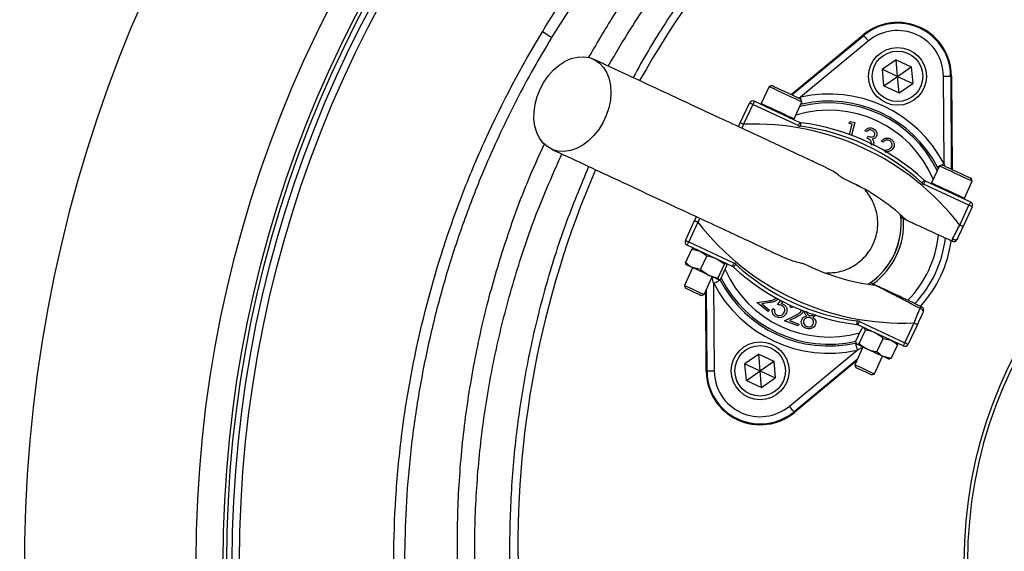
# Model space of a CAD drawing. Header units: millimetres. Extents: x 1253 to 2483, y 1194 to 2424.
# Tile 4 of 8: x 1482 to 1754, y 1812 to 1959. Entities that reach past the tile are written whole.
import ezdxf

# ---------------------------------------------------------------- set-up
doc = ezdxf.new("R2010")
doc.units = ezdxf.units.MM

msp = doc.modelspace()

# ---------------------------------------------------------------- linework, layer by layer
at = {"color": 7, "linetype": 'Continuous', "lineweight": 25}
for p, q in [((1695.12, 1938.27), (1715.06, 1954.78)), ((1695.35, 1938.16), (1715.21, 1954.61)), ((1715.21, 1954.61), (1715.06, 1954.78)), ((1716.48, 1953.07), (1697.75, 1937.55)), ((1724.18, 1947.89), (1720.4, 1945.24)), ((1724.18, 1947.89), (1728.37, 1945.93)), ((1724.58, 1943.28), (1724.18, 1947.89)), ((1724.58, 1943.28), (1728.37, 1945.93)), ((1728.37, 1945.93), (1728.77, 1941.33)), ((1720.8, 1940.63), (1720.4, 1945.24)), ((1720.4, 1945.24), (1724.58, 1943.28)), ((1720.8, 1940.63), (1724.58, 1943.28)), ((1724.58, 1943.28), (1728.77, 1941.33)), ((1724.99, 1938.68), (1724.58, 1943.28)), ((1737.44, 1919.04), (1737.29, 1943.37)), ((1739.29, 1943.38), (1739.45, 1917.59)), ((1739.29, 1943.38), (1739.51, 1943.38)), ((1739.51, 1943.38), (1739.68, 1917.49)), ((1689.05, 1940.43), (1686.87, 1935.77)), ((1689.85, 1940.72), (1689.05, 1940.43)), ((1689.05, 1940.43), (1689.05, 1940.43)), ((1720.8, 1940.63), (1724.99, 1938.68)), ((1724.99, 1938.68), (1728.77, 1941.33)), ((1681.07, 1930.42), (1683.63, 1935.9)), ((1684.53, 1935.48), (1681.98, 1930)), ((1697.08, 1929.63), (1684.53, 1935.48)), ((1684.96, 1936.39), (1697.5, 1930.53)), ((1695.94, 1931.54), (1698.11, 1936.21)), ((1698.18, 1935.6), (1697.79, 1935.51)), ((1698.11, 1936.21), (1697.82, 1937.01)), ((1680.56, 1929.33), (1681.07, 1930.42)), ((1711.09, 1930.28), (1711.57, 1930.77)), ((1712, 1930.06), (1711.09, 1930.28)), ((1711.31, 1927.16), (1712, 1930.06)), ((1711.57, 1930.77), (1712.72, 1930.49)), ((1712.72, 1930.49), (1711.87, 1926.95)), ((1716.02, 1928), (1715.53, 1928.23)), ((1716.17, 1926.15), (1716.43, 1926.7)), ((1720.55, 1925.02), (1720.09, 1925.36)), ((1720.76, 1922.75), (1720.84, 1922.77)), ((1736.98, 1918.75), (1736.18, 1918.46)), ((1736.18, 1918.46), (1734, 1913.79)), ((1735.84, 1917.74), (1735.67, 1918.12)), ((1744.35, 1907.59), (1731.8, 1913.44)), ((1732.23, 1914.34), (1744.77, 1908.49)), ((1743.07, 1909.56), (1745.24, 1914.23)), ((1745.24, 1914.23), (1744.95, 1915.03)), ((1725.45, 1904.94), (1725.53, 1904.23)), ((1741.79, 1902.1), (1744.35, 1907.59)), ((1745.26, 1907.16), (1742.7, 1901.68)), ((1665.88, 1897.84), (1668.43, 1903.32)), ((1669.34, 1902.9), (1666.78, 1897.41)), ((1668.43, 1903.32), (1668.94, 1904.41)), ((1666.78, 1897.41), (1679.33, 1891.56)), ((1739.7, 1897.62), (1737.86, 1898.48)), ((1665.94, 1891.68), (1667.67, 1895.4)), ((1678.91, 1890.66), (1666.36, 1896.51)), ((1667.67, 1895.4), (1669.93, 1894.84)), ((1668.17, 1895.66), (1668.12, 1895.66)), ((1670.07, 1889.75), (1671.81, 1893.48)), ((1676.65, 1891.22), (1674.42, 1892.75)), ((1677.28, 1891.37), (1677.24, 1891.44)), ((1667.87, 1890.29), (1665.6, 1885.4)), ((1666.03, 1891.18), (1666.06, 1891.13)), ((1670.07, 1889.75), (1667.81, 1890.31)), ((1670.07, 1889.75), (1672.3, 1888.22)), ((1674.92, 1887.49), (1676.65, 1891.22)), ((1675.63, 1887.16), (1677.36, 1890.89)), ((1671.03, 1882.87), (1673.31, 1887.75)), ((1673.69, 1885.96), (1673.85, 1861.63)), ((1675.12, 1886.9), (1675.21, 1886.91)), ((1717.07, 1886.1), (1716.48, 1885.7)), ((1665.6, 1885.4), (1665.89, 1884.59)), ((1665.9, 1884.59), (1665.89, 1884.59)), ((1671.62, 1861.62), (1671.48, 1883.81)), ((1671.85, 1861.62), (1671.7, 1884.3)), ((1670.22, 1882.57), (1671.03, 1882.87)), ((1685.61, 1880.63), (1688.93, 1881.14)), ((1688.78, 1878.11), (1685.61, 1880.63)), ((1689.14, 1880.61), (1686.98, 1880.27)), ((1691.34, 1880.08), (1692.28, 1881.19)), ((1692.79, 1880.93), (1692.35, 1880.39)), ((1729.4, 1880.35), (1731.25, 1879.49)), ((1686.98, 1880.27), (1689.14, 1878.56)), ((1689.14, 1878.56), (1688.78, 1878.11)), ((1690.04, 1879.01), (1690.57, 1878.71)), ((1694.85, 1879.36), (1695.14, 1879.81)), ((1695.39, 1879.16), (1694.85, 1879.36)), ((1695.63, 1879.56), (1695.39, 1879.16)), ((1693.28, 1875.56), (1696.28, 1877.08)), ((1697.09, 1874.14), (1693.28, 1875.56)), ((1696.66, 1876.63), (1694.7, 1875.65)), ((1694.7, 1875.65), (1697.29, 1874.68)), ((1714.05, 1875.37), (1726.6, 1869.52)), ((1726.6, 1869.52), (1729.16, 1875)), ((1697.29, 1874.68), (1697.09, 1874.14)), ((1712.97, 1869.75), (1714.7, 1873.47)), ((1726.18, 1868.61), (1713.63, 1874.47)), ((1713.94, 1869.3), (1715.68, 1873.02)), ((1715.17, 1873.61), (1714.7, 1873.47)), ((1715.3, 1873.69), (1715.16, 1873.67)), ((1715.68, 1873.02), (1715.38, 1873.65)), ((1730.06, 1874.58), (1727.51, 1869.1)), ((1712.97, 1869.75), (1713.27, 1869.12)), ((1718.88, 1866.99), (1720.62, 1870.71)), ((1720.62, 1870.71), (1722.79, 1870.19)), ((1724.44, 1869.35), (1724.36, 1869.46)), ((1694.65, 1851.93), (1713.38, 1867.45)), ((1715, 1868.31), (1712.72, 1863.43)), ((1713.1, 1869.28), (1713.19, 1869.15)), ((1722.85, 1865.14), (1724.58, 1868.87)), ((1724.39, 1869.31), (1724.58, 1868.87)), ((1686.15, 1866.32), (1682.36, 1863.67)), ((1686.15, 1866.32), (1690.33, 1864.37)), ((1686.55, 1861.72), (1686.15, 1866.32)), ((1686.55, 1861.72), (1690.33, 1864.37)), ((1690.33, 1864.37), (1690.73, 1859.76)), ((1713.39, 1864.86), (1695.93, 1850.39)), ((1713.17, 1864.37), (1696.07, 1850.22)), ((1718.16, 1860.89), (1720.44, 1865.77)), ((1722.85, 1865.14), (1720.68, 1865.66)), ((1722.25, 1864.93), (1722.4, 1864.94)), ((1722.85, 1865.14), (1722.39, 1865.02)), ((1671.85, 1861.62), (1671.62, 1861.62)), ((1682.77, 1859.07), (1682.36, 1863.67)), ((1682.36, 1863.67), (1686.55, 1861.72)), ((1682.77, 1859.07), (1686.55, 1861.72)), ((1686.55, 1861.72), (1690.73, 1859.76)), ((1686.95, 1857.11), (1686.55, 1861.72)), ((1712.72, 1863.43), (1713.02, 1862.61)), ((1682.77, 1859.07), (1686.95, 1857.11)), ((1686.95, 1857.11), (1690.73, 1859.76)), ((1717.35, 1860.6), (1718.16, 1860.89)), ((1695.93, 1850.39), (1696.07, 1850.22))]:
    msp.add_line(p, q, dxfattribs=at)
at = {"color": 1, "linetype": 'Continuous', "lineweight": 25}
for p, q in [((1697.21, 1937.29), (1697.75, 1937.55)), ((1681.98, 1930), (1681.52, 1928.89)), ((1737.44, 1919.04), (1737.58, 1918.47)), ((1669.89, 1903.96), (1669.34, 1902.9)), ((1673.69, 1885.96), (1673.29, 1887.69))]:
    msp.add_line(p, q, dxfattribs=at)
at = {"color": 7, "linetype": 'Continuous', "lineweight": 25, "flags": 128}
for points in [[(1628.83, 1954.04), (1628.75, 1954.09), (1628.58, 1954.19), (1628.34, 1954.34), (1628.02, 1954.53), (1627.64, 1954.76), (1627.21, 1955.02), (1626.75, 1955.3), (1626.27, 1955.59)], [(1715.21, 1954.61), (1715.23, 1954.57), (1715.31, 1954.48), (1715.43, 1954.34), (1715.59, 1954.15), (1715.78, 1953.91), (1716, 1953.65), (1716.24, 1953.36), (1716.48, 1953.07)], [(1625.65, 1939.77), (1626.7, 1941.71), (1627.95, 1943.5), (1629.37, 1945.08), (1630.93, 1946.42), (1632.59, 1947.47), (1634.29, 1948.22), (1636.01, 1948.64), (1637.69, 1948.73), (1639.29, 1948.47), (1640.76, 1947.88), (1642.08, 1946.97), (1643.2, 1945.77), (1644.1, 1944.3), (1644.76, 1942.61), (1645.15, 1940.73), (1645.26, 1938.73), (1645.11, 1936.64), (1644.67, 1934.53), (1643.98, 1932.44), (1643.05, 1930.43), (1641.89, 1928.56), (1640.55, 1926.87), (1639.05, 1925.41), (1637.44, 1924.21), (1635.75, 1923.3), (1634.04, 1922.72), (1632.34, 1922.46), (1630.69, 1922.55), (1629.15, 1922.97), (1627.75, 1923.73), (1626.52, 1924.79), (1625.51, 1926.12), (1624.73, 1927.71), (1624.21, 1929.5), (1623.95, 1931.44), (1623.97, 1933.5), (1624.27, 1935.61), (1624.83, 1937.71), (1625.65, 1939.77)], [(1737.29, 1943.37), (1737.67, 1943.37), (1738.04, 1943.37), (1738.39, 1943.37), (1738.69, 1943.37), (1738.94, 1943.38), (1739.12, 1943.38), (1739.24, 1943.38), (1739.29, 1943.38)], [(1698.11, 1936.21), (1698.09, 1936.22), (1697.81, 1936.35), (1697.21, 1936.63), (1696.34, 1937.03), (1695.27, 1937.54), (1694.07, 1938.09), (1692.84, 1938.67), (1691.66, 1939.22), (1690.62, 1939.7), (1689.81, 1940.08), (1689.27, 1940.33), (1689.05, 1940.43)], [(1689.85, 1940.72), (1689.85, 1940.72), (1690.06, 1940.63), (1690.57, 1940.39), (1691.35, 1940.03), (1692.32, 1939.57), (1693.43, 1939.06), (1694.56, 1938.53), (1695.63, 1938.03), (1696.56, 1937.59), (1697.27, 1937.26), (1697.7, 1937.06), (1697.82, 1937.01)], [(1684.53, 1935.48), (1684.36, 1935.56), (1684.19, 1935.64), (1684.03, 1935.71), (1683.89, 1935.78), (1683.78, 1935.83), (1683.7, 1935.87), (1683.64, 1935.89), (1683.63, 1935.9)], [(1684.96, 1936.39), (1684.95, 1936.37), (1684.92, 1936.32), (1684.88, 1936.23), (1684.83, 1936.12), (1684.77, 1935.98), (1684.7, 1935.83), (1684.62, 1935.66), (1684.53, 1935.48)], [(1681.98, 1930), (1681.8, 1930.08), (1681.63, 1930.16), (1681.47, 1930.23), (1681.34, 1930.29), (1681.22, 1930.35), (1681.14, 1930.39), (1681.09, 1930.41), (1681.07, 1930.42)], [(1697.5, 1930.53), (1697.49, 1930.52), (1697.47, 1930.47), (1697.43, 1930.38), (1697.38, 1930.27), (1697.31, 1930.13), (1697.24, 1929.98), (1697.16, 1929.81), (1697.08, 1929.63)], [(1697.8, 1930.45), (1697.8, 1930.43), (1697.79, 1930.37), (1697.78, 1930.28), (1697.76, 1930.16), (1697.74, 1930.01), (1697.72, 1929.84), (1697.7, 1929.65), (1697.67, 1929.46)], [(1736.98, 1918.75), (1737.04, 1918.72), (1737.41, 1918.55), (1738.06, 1918.24), (1738.95, 1917.83), (1740, 1917.34), (1741.13, 1916.81), (1742.24, 1916.29), (1743.25, 1915.82), (1744.08, 1915.43), (1744.66, 1915.17), (1744.93, 1915.04), (1744.95, 1915.03)], [(1745.24, 1914.23), (1745.11, 1914.29), (1744.66, 1914.5), (1743.92, 1914.85), (1742.93, 1915.31), (1741.78, 1915.84), (1740.56, 1916.42), (1739.34, 1916.98), (1738.23, 1917.5), (1737.3, 1917.94), (1736.62, 1918.25), (1736.25, 1918.43), (1736.18, 1918.46)], [(1731.97, 1914.52), (1731.96, 1914.5), (1731.92, 1914.46), (1731.86, 1914.39), (1731.77, 1914.3), (1731.67, 1914.19), (1731.55, 1914.06), (1731.42, 1913.92), (1731.29, 1913.78)], [(1732.23, 1914.34), (1732.22, 1914.33), (1732.19, 1914.27), (1732.16, 1914.19), (1732.1, 1914.08), (1732.04, 1913.94), (1731.97, 1913.78), (1731.89, 1913.61), (1731.8, 1913.44)], [(1744.77, 1908.49), (1744.76, 1908.47), (1744.74, 1908.42), (1744.7, 1908.34), (1744.65, 1908.23), (1744.58, 1908.09), (1744.51, 1907.93), (1744.43, 1907.76), (1744.35, 1907.59)], [(1745.26, 1907.16), (1745.24, 1907.17), (1745.19, 1907.2), (1745.1, 1907.23), (1744.99, 1907.29), (1744.85, 1907.35), (1744.7, 1907.42), (1744.53, 1907.5), (1744.35, 1907.59)], [(1668.43, 1903.32), (1668.45, 1903.31), (1668.5, 1903.29), (1668.59, 1903.25), (1668.7, 1903.2), (1668.84, 1903.13), (1668.99, 1903.06), (1669.16, 1902.98), (1669.34, 1902.9)], [(1725.53, 1904.23), (1725.61, 1904.19), (1726.22, 1903.9)], [(1742.7, 1901.68), (1742.68, 1901.69), (1742.63, 1901.71), (1742.55, 1901.75), (1742.43, 1901.8), (1742.3, 1901.87), (1742.14, 1901.94), (1741.97, 1902.02), (1741.79, 1902.1)], [(1665.88, 1897.84), (1665.89, 1897.83), (1665.95, 1897.8), (1666.03, 1897.77), (1666.14, 1897.71), (1666.28, 1897.65), (1666.44, 1897.58), (1666.61, 1897.5), (1666.78, 1897.41)], [(1666.36, 1896.51), (1666.37, 1896.53), (1666.39, 1896.58), (1666.43, 1896.66), (1666.48, 1896.77), (1666.55, 1896.91), (1666.62, 1897.07), (1666.7, 1897.24), (1666.78, 1897.41)], [(1739.81, 1898.3), (1740.01, 1898.2), (1740.21, 1898.12), (1740.41, 1898.05), (1740.59, 1898.01), (1740.75, 1898), (1740.88, 1898.01), (1740.98, 1898.04), (1741.03, 1898.1)], [(1678.91, 1890.66), (1678.91, 1890.67), (1678.94, 1890.73), (1678.98, 1890.81), (1679.03, 1890.92), (1679.09, 1891.06), (1679.17, 1891.22), (1679.25, 1891.39), (1679.33, 1891.56)], [(1667.81, 1890.31), (1667.37, 1890.52), (1666.98, 1890.7), (1666.66, 1890.85), (1666.4, 1890.97), (1666.21, 1891.06), (1666.1, 1891.11), (1666.06, 1891.13)], [(1672.3, 1888.22), (1671.74, 1888.48), (1671.16, 1888.75), (1670.57, 1889.03), (1669.98, 1889.3), (1669.4, 1889.58), (1668.84, 1889.84), (1668.31, 1890.08), (1667.81, 1890.31)], [(1679.16, 1890.48), (1679.18, 1890.5), (1679.22, 1890.54), (1679.28, 1890.61), (1679.36, 1890.7), (1679.47, 1890.81), (1679.58, 1890.94), (1679.71, 1891.08), (1679.84, 1891.22)], [(1675.08, 1886.92), (1674.96, 1886.98), (1674.77, 1887.07), (1674.5, 1887.19), (1674.17, 1887.35), (1673.78, 1887.53), (1673.33, 1887.74), (1672.84, 1887.97), (1672.3, 1888.22)], [(1673.69, 1885.96), (1674.03, 1886.14), (1674.36, 1886.31), (1674.67, 1886.46), (1674.93, 1886.6), (1675.15, 1886.72), (1675.32, 1886.8), (1675.42, 1886.86), (1675.46, 1886.88)], [(1675.12, 1886.9), (1675.12, 1886.9), (1675.08, 1886.92)], [(1717.77, 1885.78), (1717.16, 1886.06), (1717.07, 1886.1)], [(1665.6, 1885.4), (1665.6, 1885.4), (1665.8, 1885.31), (1666.3, 1885.07), (1667.05, 1884.73), (1667.95, 1884.31), (1668.89, 1883.87), (1669.77, 1883.46), (1670.47, 1883.13), (1670.91, 1882.93), (1671.03, 1882.87)], [(1670.22, 1882.57), (1670.09, 1882.63), (1669.64, 1882.84), (1668.96, 1883.16), (1668.14, 1883.54), (1667.31, 1883.93), (1666.59, 1884.26), (1666.09, 1884.5), (1665.9, 1884.59)], [(1731.73, 1878.16), (1731.74, 1878.24), (1731.71, 1878.33), (1731.63, 1878.44), (1731.52, 1878.56), (1731.37, 1878.67), (1731.19, 1878.78), (1731, 1878.88), (1730.8, 1878.97)], [(1713.33, 1874.55), (1713.34, 1874.57), (1713.34, 1874.63), (1713.36, 1874.72), (1713.37, 1874.84), (1713.39, 1874.99), (1713.41, 1875.16), (1713.44, 1875.35), (1713.46, 1875.54)], [(1713.63, 1874.47), (1713.64, 1874.48), (1713.66, 1874.53), (1713.7, 1874.62), (1713.76, 1874.73), (1713.82, 1874.87), (1713.89, 1875.02), (1713.97, 1875.19), (1714.05, 1875.37)], [(1729.16, 1875), (1729.33, 1874.92), (1729.5, 1874.84), (1729.66, 1874.77), (1729.8, 1874.71), (1729.91, 1874.65), (1729.99, 1874.61), (1730.05, 1874.59), (1730.06, 1874.58)], [(1726.18, 1868.61), (1726.19, 1868.63), (1726.21, 1868.68), (1726.25, 1868.77), (1726.3, 1868.88), (1726.37, 1869.02), (1726.44, 1869.17), (1726.52, 1869.34), (1726.6, 1869.52)], [(1726.6, 1869.52), (1726.78, 1869.44), (1726.95, 1869.36), (1727.1, 1869.29), (1727.24, 1869.22), (1727.35, 1869.17), (1727.44, 1869.13), (1727.49, 1869.11), (1727.51, 1869.1)], [(1712.95, 1869.4), (1712.96, 1869.36), (1712.98, 1869.24), (1713.03, 1869.06), (1713.08, 1868.82), (1713.15, 1868.52), (1713.22, 1868.19), (1713.3, 1867.82), (1713.38, 1867.45)], [(1713.27, 1869.12), (1713.2, 1869.15), (1713.19, 1869.15)], [(1716.22, 1867.74), (1715.68, 1867.99), (1715.17, 1868.23), (1714.7, 1868.45), (1714.29, 1868.64), (1713.93, 1868.81), (1713.64, 1868.95), (1713.42, 1869.05), (1713.27, 1869.12)], [(1720.68, 1865.66), (1720.2, 1865.88), (1719.69, 1866.12), (1719.14, 1866.38), (1718.56, 1866.65), (1717.98, 1866.92), (1717.38, 1867.2), (1716.8, 1867.47), (1716.22, 1867.74)], [(1722.25, 1864.93), (1722.24, 1864.93), (1722.16, 1864.97), (1722, 1865.05), (1721.77, 1865.16), (1721.46, 1865.3), (1721.1, 1865.47), (1720.68, 1865.66)], [(1673.85, 1861.63), (1673.46, 1861.63), (1673.09, 1861.63), (1672.75, 1861.63), (1672.44, 1861.63), (1672.2, 1861.62), (1672.01, 1861.62), (1671.89, 1861.62), (1671.85, 1861.62)], [(1712.72, 1863.43), (1712.81, 1863.39), (1713.19, 1863.21), (1713.85, 1862.9), (1714.7, 1862.51), (1715.64, 1862.07), (1716.56, 1861.64), (1717.34, 1861.28), (1717.89, 1861.02), (1718.15, 1860.9), (1718.16, 1860.89)], [(1717.35, 1860.6), (1717.34, 1860.6), (1717.09, 1860.72), (1716.55, 1860.97), (1715.8, 1861.31), (1714.96, 1861.71), (1714.16, 1862.08), (1713.51, 1862.39), (1713.11, 1862.57), (1713.02, 1862.61)], [(1695.93, 1850.39), (1695.9, 1850.43), (1695.82, 1850.52), (1695.7, 1850.66), (1695.55, 1850.85), (1695.35, 1851.09), (1695.13, 1851.35), (1694.9, 1851.64), (1694.65, 1851.93)]]:
    msp.add_lwpolyline(points, dxfattribs=at)
at = {"color": 1, "linetype": 'Continuous', "lineweight": 25, "flags": 128}
for points in [[(1686.87, 1935.77), (1686.88, 1935.76), (1687.09, 1935.66), (1687.63, 1935.41), (1688.45, 1935.03), (1689.48, 1934.55), (1690.66, 1934), (1691.89, 1933.43), (1693.09, 1932.87), (1694.16, 1932.37), (1695.03, 1931.96), (1695.63, 1931.68), (1695.92, 1931.55), (1695.94, 1931.54)], [(1697.95, 1936.67), (1697.91, 1936.81), (1697.83, 1937.18), (1697.75, 1937.55)], [(1698.18, 1935.6), (1698.17, 1935.64), (1698.15, 1935.76), (1698.11, 1935.94), (1698.07, 1936.11)], [(1737.44, 1919.04), (1737.1, 1918.86), (1736.77, 1918.69), (1736.64, 1918.63)], [(1736.13, 1918.36), (1735.98, 1918.28), (1735.81, 1918.2), (1735.71, 1918.14), (1735.67, 1918.12)], [(1734, 1913.79), (1734.07, 1913.76), (1734.44, 1913.59), (1735.12, 1913.27), (1736.05, 1912.84), (1737.16, 1912.32), (1738.38, 1911.75), (1739.61, 1911.18), (1740.76, 1910.64), (1741.74, 1910.18), (1742.48, 1909.84), (1742.94, 1909.62), (1743.07, 1909.56)]]:
    msp.add_lwpolyline(points, dxfattribs=at)
at = {"color": 7, "linetype": 'Continuous', "lineweight": 25}
for centre, radius in [((1867.95, 1808.75), 615), ((1867.95, 1808.75), 595), ((1867.95, 1808.75), 593.6), ((1867.95, 1808.75), 575), ((1867.95, 1808.75), 337.5), ((1867.95, 1808.75), 330), ((1867.95, 1808.75), 329), ((1867.95, 1808.75), 327.5), ((1867.95, 1808.75), 325.5), ((1724.58, 1943.28), 8), ((1724.58, 1943.28), 7), ((1686.55, 1861.72), 8), ((1686.55, 1861.72), 7)]:
    msp.add_circle(centre, radius, dxfattribs=at)
for centre, radius, start, end in [((1867.95, 1808.75), 385, 280, 260), ((1882.52, 1813.35), 263, 125.6711, 150.6903), ((1724.58, 1943.28), 14.93, 0.3695, 129.6305), ((1724.58, 1943.28), 14.7, 0.3695, 129.6305), ((1724.58, 1943.28), 12.7, 0.3695, 129.6305), ((1705.57, 1902.5), 35.91, 27.427, 102.573), ((1684.53, 1935.48), 1, 65, 155), ((1687.1, 1935.66), 0.25, 155, 245), ((1705.57, 1902.5), 33.91, 27.427, 102.573), ((1867.95, 1808.75), 125, 99.2069, 180), ((1685, 1858.39), 71.67, 37.5829, 92.4171), ((1695.71, 1931.65), 0.25, 245, 335), ((1697.92, 1931.44), 2, 245, 262.8003), ((1697.92, 1931.44), 1, 245, 262.8003), ((1690.07, 1869.27), 60.67, 47.1997, 82.8003), ((1690.07, 1869.27), 61.67, 47.1997, 82.8003), ((1867.95, 1808.75), 124, 99.2818, 180), ((1882.52, 1813.35), 263, 156.6871, 206.8749), ((1685, 1858.39), 61.67, 47.1997, 66.3645), ((1732.65, 1915.25), 2, 227.1997, 245), ((1732.65, 1915.25), 1, 227.1997, 245), ((1734.23, 1913.68), 0.25, 155, 245), ((1742.84, 1909.67), 0.25, 245, 335), ((1744.35, 1907.59), 1, 335, 65), ((1705.57, 1902.5), 20, 302.9043, 7.0957), ((1726.13, 1946.61), 71.67, 217.5829, 272.4171), ((1705.57, 1902.5), 20.7, 306.1144, 3.8856), ((1666.78, 1897.41), 1, 155, 245), ((1705.57, 1902.5), 30.49, 315.8562, 354.1438), ((1705.57, 1902.5), 32.53, 317.0993, 352.9007), ((1705.57, 1902.5), 34.21, 317.9236, 352.0712), ((1740.55, 1897.83), 0.874, 147.6637, 193.9529), ((1740.12, 1898.52), 1, 245, 335), ((1678.48, 1889.75), 2, 47.1997, 65), ((1726.13, 1946.61), 61.67, 243.6355, 262.8003), ((1678.48, 1889.75), 1, 47.1997, 65), ((1721.06, 1935.73), 61.67, 227.1997, 262.8003), ((1721.06, 1935.73), 60.67, 227.1997, 262.8003), ((1705.57, 1902.5), 35.91, 207.427, 282.573), ((1705.57, 1902.5), 33.91, 207.427, 282.573), ((1731.63, 1878.7), 0.874, 116.0463, 162.336), ((1730.83, 1878.58), 1, 335, 65), ((1713.21, 1873.56), 2, 65, 82.8003), ((1713.21, 1873.56), 1, 65, 82.8003), ((1726.6, 1869.52), 1, 245, 335), ((1686.55, 1861.72), 14.93, 180.3695, 309.6305), ((1686.55, 1861.72), 14.7, 180.3695, 309.6305), ((1686.55, 1861.72), 12.7, 180.3695, 309.6305)]:
    msp.add_arc(centre, radius, start, end, dxfattribs=at)
at = {"color": 1, "linetype": 'Continuous', "lineweight": 25}
for radius, start, end in [(33.41, 26.0524, 103.9476), (31.41, 23.0383, 106.9617), (20.03, 303.0133, 6.9867), (31.41, 203.8808, 285.8669), (33.41, 206.8106, 282.962)]:
    msp.add_arc((1705.57, 1902.5), radius, start, end, dxfattribs=at)
at = {"color": 7, "linetype": 'Continuous', "lineweight": 25}
for points, knots in [([(1626.27, 1955.59), (1631.05, 1963.46), (1636.22, 1971.05), (1644.56, 1982.01), (1647.43, 1985.59), (1653.38, 1992.61), (1656.44, 1996.03), (1665.83, 2006.01), (1672.4, 2012.3), (1686.14, 2024.16), (1693.32, 2029.73), (1704.53, 2037.53), (1708.35, 2040.04), (1714.19, 2043.67), (1716.16, 2044.86), (1720.13, 2047.18), (1722.12, 2048.32), (1732.16, 2053.85), (1740.36, 2057.82), (1757.09, 2064.88), (1765.63, 2067.98), (1778.67, 2071.96), (1783.06, 2073.17), (1791.93, 2075.38), (1796.4, 2076.37), (1800.92, 2077.25)], [0, 0, 0, 0, 0.125, 0.125, 0.1875, 0.1875, 0.25, 0.25, 0.375, 0.375, 0.5, 0.5, 0.5625, 0.5625, 0.59375, 0.59375, 0.625, 0.625, 0.75, 0.75, 0.875, 0.875, 0.9375, 0.9375, 1, 1, 1, 1]), ([(1840.29, 2078.5), (1835.15, 2077.79), (1824.85, 2076.38), (1809.62, 2073.08), (1794.57, 2069.06), (1778.99, 2064.15), (1762.95, 2058.15), (1746.66, 2050.73), (1730.91, 2042.26), (1715.83, 2032.75), (1701.72, 2022.37), (1688.62, 2011.15), (1676.5, 1999.24), (1665.21, 1986.57), (1654.81, 1973.22), (1646, 1960.5), (1641.08, 1952.01), (1638.97, 1948.37)], [0, 0, 0, 0, 0.061908, 0.123918, 0.185972, 0.247942, 0.319255, 0.390836, 0.462487, 0.534029, 0.60531, 0.673782, 0.742475, 0.811266, 0.880006, 0.948518, 1, 1, 1, 1]), ([(1801.5, 2074.31), (1795.78, 2073.08), (1784.34, 2070.61), (1767.53, 2065.45), (1751.05, 2059.26), (1735.05, 2051.97), (1719.6, 2043.64), (1704.76, 2034.25), (1690.57, 2023.87), (1677.09, 2012.55), (1664.41, 2000.36), (1655.19, 1990.22), (1647.64, 1981.1), (1641.54, 1973.18), (1634.82, 1963.64), (1630.77, 1957.14), (1628.83, 1954.04)], [0, 0, 0, 0, 0.080899, 0.162075, 0.243341, 0.324512, 0.405407, 0.486315, 0.567501, 0.64878, 0.729965, 0.810873, 0.838537, 0.893937, 0.949336, 1, 1, 1, 1]), ([(1644.51, 1946.14), (1646.52, 1949.56), (1651.65, 1958.28), (1661.15, 1971.57), (1672.78, 1986), (1685.45, 1999.62), (1699.02, 2012.39), (1713.46, 2024.24), (1728.7, 2035.12), (1744.66, 2044.98), (1761.27, 2053.78), (1778.47, 2061.45), (1796.15, 2068.07), (1808.27, 2071.49), (1814.33, 2073.2)], [0, 0, 0, 0, 0.055365, 0.14124, 0.227117, 0.312992, 0.398869, 0.484744, 0.570621, 0.656496, 0.742373, 0.828248, 0.914123, 1, 1, 1, 1]), ([(1727.97, 2028.66), (1723.21, 2025.1), (1713.66, 2017.97), (1700.29, 2006.06), (1687.68, 1993.35), (1675.96, 1979.82), (1665.24, 1965.53), (1657.02, 1953.21), (1652.78, 1945.46), (1651.4, 1942.93)], [0, 0, 0, 0, 0.1539047, 0.3083341, 0.4629435, 0.6173772, 0.7712857, 0.9253102, 1, 1, 1, 1]), ([(1806.95, 1532.32), (1795.93, 1534.76), (1785.14, 1537.84), (1769.26, 1543.41), (1764.02, 1545.42), (1756.24, 1548.68), (1753.66, 1549.81), (1748.53, 1552.14), (1745.99, 1553.35), (1733.38, 1559.54), (1723.68, 1565.05), (1705.02, 1577.15), (1696.05, 1583.74), (1683.17, 1594.44), (1678.96, 1598.14), (1672.8, 1603.91), (1670.77, 1605.87), (1666.78, 1609.83), (1664.82, 1611.84), (1655.18, 1622.01), (1648.01, 1630.53), (1634.71, 1648.36), (1628.59, 1657.66), (1621.61, 1669.78), (1620.25, 1672.23), (1617.59, 1677.17), (1616.29, 1679.67), (1612.51, 1687.24), (1610.16, 1692.33), (1603.56, 1707.75), (1599.8, 1718.23), (1593.53, 1739.56), (1591.01, 1750.42), (1588.67, 1764.24), (1588.25, 1767.02), (1587.66, 1771.2), (1587.48, 1772.6), (1587.13, 1775.39), (1586.97, 1776.79), (1586.21, 1783.79), (1585.77, 1789.39), (1584.95, 1806.2), (1585.07, 1817.42), (1586.06, 1831.47), (1586.31, 1834.28), (1586.87, 1839.88), (1587.19, 1842.66), (1588.28, 1850.99), (1589.17, 1856.51), (1592.32, 1872.93), (1595.06, 1883.72), (1600.12, 1899.67), (1601.97, 1904.94), (1604.99, 1912.8), (1606.03, 1915.41), (1608.21, 1920.6), (1609.34, 1923.19), (1615.16, 1936.01), (1620.42, 1945.95), (1626.27, 1955.59)], [0, 0, 0, 0, 0.0625, 0.0625, 0.09375, 0.09375, 0.109375, 0.109375, 0.125, 0.125, 0.1875, 0.1875, 0.25, 0.25, 0.28125, 0.28125, 0.296875, 0.296875, 0.3125, 0.3125, 0.375, 0.375, 0.4375, 0.4375, 0.453125, 0.453125, 0.46875, 0.46875, 0.5, 0.5, 0.5625, 0.5625, 0.625, 0.625, 0.640625, 0.640625, 0.648437, 0.648437, 0.65625, 0.65625, 0.6875, 0.6875, 0.75, 0.75, 0.765625, 0.765625, 0.78125, 0.78125, 0.8125, 0.8125, 0.875, 0.875, 0.90625, 0.90625, 0.921875, 0.921875, 0.9375, 0.9375, 1, 1, 1, 1]), ([(1628.83, 1954.04), (1627.14, 1951.19), (1623.76, 1945.49), (1619.06, 1936.7), (1614.66, 1927.75), (1609.9, 1917.14), (1605.02, 1904.8), (1600.28, 1890.67), (1596.26, 1876.17), (1593.01, 1861.36), (1590.54, 1846.25), (1588.93, 1831.3), (1588.14, 1816.55), (1588.11, 1801.99), (1588.84, 1787.4), (1590.37, 1772.52), (1592.75, 1757.46), (1596.02, 1742.27), (1600.16, 1727.13), (1605.2, 1712.11), (1611.14, 1697.27), (1617.85, 1682.92), (1625.29, 1669.1), (1633.4, 1655.85), (1642.32, 1642.94), (1652.05, 1630.43), (1662.56, 1618.39), (1673.65, 1607.07), (1685.24, 1596.49), (1697.28, 1586.67), (1709.97, 1577.43), (1723.31, 1568.9), (1733.37, 1563.01), (1739.05, 1560.23), (1739.94, 1559.8)], [0, 0, 0, 0, 0.021642, 0.043284, 0.065035, 0.086787, 0.11921, 0.151655, 0.184077, 0.217365, 0.250679, 0.283967, 0.31553, 0.347092, 0.379001, 0.410909, 0.444709, 0.478535, 0.512336, 0.547119, 0.58193, 0.616713, 0.650512, 0.684338, 0.718137, 0.752918, 0.787726, 0.822507, 0.856312, 0.890142, 0.923947, 0.958735, 0.993552, 1, 1, 1, 1]), ([(1704.68, 1918.09), (1704.01, 1918.4), (1702.47, 1919.11), (1699.07, 1920.7), (1694.51, 1922.83), (1688.98, 1925.41), (1682.57, 1928.4), (1675.35, 1931.76), (1667.42, 1935.46), (1658.88, 1939.44), (1649.81, 1943.67), (1643.58, 1946.58), (1640.41, 1948.06)], [0, 0, 0, 0, 0.067588, 0.154393, 0.245578, 0.341085, 0.440586, 0.544166, 0.65194, 0.763818, 0.879821, 1, 1, 1, 1]), ([(1715.53, 1928.23), (1715.69, 1928.41), (1716.01, 1928.77), (1716.64, 1929.03), (1717.27, 1929.07), (1717.62, 1928.93), (1717.8, 1928.87)], [0, 0, 0, 0, 0.2802896, 0.5596786, 0.779746, 1, 1, 1, 1]), ([(1717.55, 1928.31), (1717.4, 1928.36), (1717.11, 1928.47), (1716.53, 1928.41), (1716.21, 1928.15), (1716.02, 1928)], [0, 0, 0, 0, 0.280634, 0.56036, 1, 1, 1, 1]), ([(1716.43, 1926.7), (1716.75, 1926.59), (1717.24, 1926.42), (1717.83, 1926.53), (1718.11, 1926.72), (1718.2, 1926.87), (1718.24, 1926.94)], [0, 0, 0, 0, 0.499393, 0.749024, 0.874538, 1, 1, 1, 1]), ([(1718.24, 1926.94), (1718.28, 1927.1), (1718.36, 1927.41), (1718.11, 1927.96), (1717.76, 1928.17), (1717.55, 1928.31)], [0, 0, 0, 0, 0.278858, 0.56005, 1, 1, 1, 1]), ([(1718.73, 1926.71), (1718.66, 1926.59), (1718.53, 1926.35), (1718.14, 1926.02), (1717.79, 1925.94), (1717.57, 1925.89)], [0, 0, 0, 0, 0.280507, 0.560794, 1, 1, 1, 1]), ([(1717.8, 1928.87), (1718.01, 1928.74), (1718.43, 1928.49), (1718.79, 1927.89), (1718.91, 1927.26), (1718.79, 1926.9), (1718.73, 1926.71)], [0, 0, 0, 0, 0.280087, 0.559869, 0.780098, 1, 1, 1, 1]), ([(1626.83, 1924.71), (1625.16, 1921.01), (1621.14, 1912.1), (1615.92, 1897.55), (1610.88, 1880.65), (1606.94, 1862.85), (1604.16, 1844.24), (1602.69, 1825.46), (1602.53, 1806.65), (1603.7, 1787.98), (1606.18, 1769.52), (1609.92, 1751.32), (1614.89, 1733.37), (1621.1, 1715.82), (1627.54, 1700.68), (1632.31, 1691.62), (1634.18, 1688.06)], [0, 0, 0, 0, 0.049519, 0.119096, 0.188479, 0.26507, 0.341929, 0.418881, 0.495743, 0.572336, 0.647905, 0.72373, 0.799637, 0.875454, 0.951017, 1, 1, 1, 1]), ([(1717.31, 1924.21), (1717.35, 1924.31), (1717.42, 1924.51), (1717.41, 1924.93), (1717.12, 1925.64), (1716.55, 1925.94), (1716.17, 1926.15)], [0, 0, 0, 0, 0.125582, 0.251208, 0.500631, 1, 1, 1, 1]), ([(1717.57, 1925.89), (1717.67, 1925.76), (1717.84, 1925.54), (1717.91, 1925.27), (1717.95, 1925.15)], [0, 0, 0, 0, 0.5598423, 1, 1, 1, 1]), ([(1717.95, 1925.15), (1717.97, 1924.94), (1718.02, 1924.55), (1717.88, 1924.19), (1717.82, 1924.03)], [0, 0, 0, 0, 0.559419, 1, 1, 1, 1]), ([(1720.09, 1925.36), (1720.3, 1925.58), (1720.71, 1926.01), (1721.53, 1926.24), (1722.3, 1926.17), (1722.7, 1925.92), (1722.9, 1925.8)], [0, 0, 0, 0, 0.280038, 0.559507, 0.779645, 1, 1, 1, 1]), ([(1722.53, 1925.36), (1722.35, 1925.47), (1721.98, 1925.68), (1721.37, 1925.63), (1720.89, 1925.38), (1720.67, 1925.14), (1720.55, 1925.02)], [0, 0, 0, 0, 0.279443, 0.558563, 0.779019, 1, 1, 1, 1]), ([(1722.84, 1923.6), (1722.93, 1923.77), (1723.11, 1924.1), (1723.06, 1924.63), (1722.87, 1925.07), (1722.64, 1925.27), (1722.53, 1925.36)], [0, 0, 0, 0, 0.279126, 0.559042, 0.779432, 1, 1, 1, 1]), ([(1722.9, 1925.8), (1723.1, 1925.62), (1723.5, 1925.26), (1723.7, 1924.51), (1723.65, 1923.81), (1723.43, 1923.45), (1723.32, 1923.27)], [0, 0, 0, 0, 0.279978, 0.559308, 0.779652, 1, 1, 1, 1]), ([(1637.98, 1689.83), (1637.21, 1691.2), (1633.47, 1697.95), (1627.88, 1710.62), (1621.3, 1727.78), (1616.02, 1745.36), (1611.96, 1763.24), (1609.17, 1781.34), (1607.65, 1799.58), (1607.41, 1817.88), (1608.45, 1836.16), (1610.77, 1854.32), (1614.35, 1872.29), (1619.2, 1889.98), (1624.89, 1906.55), (1629.54, 1916.97), (1631.68, 1921.78)], [0, 0, 0, 0, 0.019508, 0.095754, 0.171998, 0.248244, 0.324488, 0.400734, 0.476978, 0.553224, 0.629468, 0.705714, 0.781958, 0.858204, 0.934448, 1, 1, 1, 1]), ([(1628.78, 1923.13), (1631.78, 1921.74), (1637.71, 1918.97), (1646.45, 1914.9), (1654.86, 1910.97), (1662.86, 1907.24), (1670.31, 1903.77), (1677.09, 1900.61), (1682.82, 1897.93), (1687.45, 1895.78), (1690.83, 1894.2), (1692.35, 1893.49), (1693.02, 1893.18)], [0, 0, 0, 0, 0.113512, 0.2252, 0.335105, 0.443266, 0.549589, 0.654173, 0.757142, 0.845616, 0.932496, 1, 1, 1, 1]), ([(1720.84, 1922.77), (1721.25, 1922.84), (1721.81, 1922.95), (1722.51, 1923.24), (1722.73, 1923.48), (1722.84, 1923.6)], [0, 0, 0, 0, 0.560688, 0.780476, 1, 1, 1, 1]), ([(1723.32, 1923.27), (1723.16, 1923.09), (1722.84, 1922.74), (1722.03, 1922.43), (1721.44, 1922.31), (1721.08, 1922.24)], [0, 0, 0, 0, 0.279326, 0.559182, 1, 1, 1, 1]), ([(1639.06, 1918.34), (1636.83, 1912.92), (1632.33, 1902.01), (1626.98, 1885.05), (1622.71, 1867.68), (1619.62, 1850.02), (1617.72, 1832.17), (1617.01, 1814.26), (1617.5, 1796.36), (1619.23, 1778.54), (1622.16, 1760.84), (1626.25, 1743.36), (1631.52, 1726.21), (1637.83, 1709.46), (1642.97, 1698.72), (1645.55, 1693.36)], [0, 0, 0, 0, 0.075598, 0.152409, 0.229292, 0.306438, 0.383673, 0.46082, 0.537704, 0.61464, 0.691838, 0.769125, 0.846324, 0.923262, 1, 1, 1, 1]), ([(1709.72, 1914.89), (1709.58, 1914.97), (1709.25, 1915.18), (1708.04, 1916.1), (1706.5, 1917.2), (1705.16, 1917.81), (1704.65, 1918.04)], [0, 0, 0, 0, 0.19049, 0.439323, 0.789273, 1, 1, 1, 1]), ([(1711.65, 1914), (1711.76, 1913.95), (1712.63, 1913.55), (1713.26, 1913.21), (1713.8, 1912.92), (1713.88, 1912.88)], [0, 0, 0, 0, 0.108412, 0.870313, 1, 1, 1, 1]), ([(1704.9, 1888.86), (1705.67, 1888.87), (1707.19, 1888.89), (1709.46, 1889.41), (1711.61, 1890.28), (1713.59, 1891.51), (1715.33, 1893.04), (1716.8, 1894.86), (1717.93, 1896.88), (1718.72, 1899.08), (1719.12, 1901.36), (1719.13, 1903.7), (1718.75, 1905.99), (1717.98, 1908.19), (1716.95, 1910.14), (1716.02, 1911.23), (1715.6, 1911.73)], [0, 0, 0, 0, 0.071324, 0.1427, 0.216148, 0.287488, 0.360898, 0.4322, 0.50557, 0.576847, 0.650192, 0.72147, 0.794814, 0.866117, 0.939485, 1, 1, 1, 1]), ([(1726.22, 1903.9), (1726.22, 1903.9), (1726.24, 1903.89), (1726.61, 1903.72), (1728.04, 1903.06), (1730.28, 1902.01), (1732.9, 1900.79), (1734.88, 1899.87), (1735.76, 1899.45), (1735.9, 1899.39)], [0, 0, 0, 0, 0.003003, 0.191332, 0.379875, 0.586723, 0.815645, 0.971347, 1, 1, 1, 1]), ([(1739.81, 1898.3), (1739.84, 1898.35), (1740.17, 1898.97), (1740.82, 1900.23), (1741.47, 1901.47), (1741.79, 1902.1)], [0, 0, 0, 0, 0.043868, 0.514838, 1, 1, 1, 1]), ([(1742.7, 1901.68), (1742.42, 1901.08), (1741.85, 1899.86), (1741.31, 1898.69), (1741.03, 1898.1)], [0, 0, 0, 0, 0.4922529, 1, 1, 1, 1]), ([(1735.9, 1899.39), (1736.02, 1899.33), (1736.36, 1899.18), (1736.91, 1898.92), (1737.43, 1898.67), (1737.73, 1898.54), (1737.84, 1898.49), (1737.85, 1898.48), (1737.85, 1898.48)], [0, 0, 0, 0, 0.1181495, 0.3512576, 0.5789765, 0.7958106, 0.923618, 1, 1, 1, 1]), ([(1668.12, 1895.66), (1668.12, 1895.66), (1668.01, 1895.67), (1667.84, 1895.54), (1667.67, 1895.4)], [0, 0, 0, 0, 0.013112, 1, 1, 1, 1]), ([(1669.93, 1894.84), (1669.98, 1894.82), (1670.67, 1894.49), (1671.26, 1893.96), (1671.81, 1893.48)], [0, 0, 0, 0, 0.0702, 1, 1, 1, 1]), ([(1667.81, 1890.31), (1667.77, 1890.34), (1667.07, 1890.67), (1666.48, 1891.19), (1665.94, 1891.68)], [0, 0, 0, 0, 0.070221, 1, 1, 1, 1]), ([(1665.94, 1891.68), (1665.94, 1891.47), (1665.95, 1891.25), (1666.03, 1891.18), (1666.03, 1891.18)], [0, 0, 0, 0, 0.986888, 1, 1, 1, 1]), ([(1674.42, 1892.75), (1674.36, 1892.78), (1673.54, 1893.15), (1672.64, 1893.32), (1671.81, 1893.48)], [0, 0, 0, 0, 0.070212, 1, 1, 1, 1]), ([(1677.19, 1891.46), (1677.16, 1891.46), (1677.03, 1891.5), (1676.82, 1891.34), (1676.65, 1891.22)], [0, 0, 0, 0, 0.244378, 1, 1, 1, 1]), ([(1677.36, 1890.89), (1677.36, 1890.95), (1677.36, 1891.18), (1677.29, 1891.27), (1677.24, 1891.34)], [0, 0, 0, 0, 0.296704, 1, 1, 1, 1]), ([(1693.02, 1893.18), (1693.88, 1892.83), (1695.46, 1892.17), (1697.32, 1891.73), (1698.39, 1891.49), (1698.64, 1891.39), (1698.75, 1891.35)], [0, 0, 0, 0, 0.355523, 0.659233, 0.862028, 1, 1, 1, 1]), ([(1672.3, 1888.22), (1672.36, 1888.19), (1673.18, 1887.82), (1674.08, 1887.65), (1674.92, 1887.49)], [0, 0, 0, 0, 0.070194, 1, 1, 1, 1]), ([(1674.92, 1887.49), (1674.93, 1887.29), (1674.94, 1887.02), (1675.05, 1886.94), (1675.08, 1886.92)], [0, 0, 0, 0, 0.7556218, 1, 1, 1, 1]), ([(1675.63, 1887.16), (1675.51, 1887.07), (1675.4, 1886.99), (1675.22, 1886.91), (1675.14, 1886.9), (1675.08, 1886.92)], [0, 0, 0, 0, 0.5, 0.5, 1, 1, 1, 1]), ([(1727.45, 1881.26), (1727.3, 1881.33), (1726, 1881.94), (1723.55, 1883.08), (1721.06, 1884.24), (1719.5, 1884.97), (1718.6, 1885.39), (1718.02, 1885.66), (1717.8, 1885.76), (1717.77, 1885.77), (1717.77, 1885.78)], [0, 0, 0, 0, 0.030044, 0.270738, 0.511441, 0.631089, 0.750651, 0.860108, 0.9695, 1, 1, 1, 1]), ([(1730.8, 1878.97), (1729.85, 1879.47), (1727.67, 1880.62), (1724.36, 1882.35), (1721.37, 1883.9), (1719.43, 1884.9), (1718.54, 1885.36), (1718.45, 1885.41), (1718.41, 1885.43)], [0, 0, 0, 0, 0.188573, 0.431985, 0.681104, 0.843203, 0.930549, 1, 1, 1, 1]), ([(1688.93, 1881.14), (1689.33, 1881.2), (1689.9, 1881.29), (1690.61, 1881.55), (1690.84, 1881.79), (1690.95, 1881.91)], [0, 0, 0, 0, 0.560641, 0.780422, 1, 1, 1, 1]), ([(1691.41, 1881.56), (1691.25, 1881.39), (1690.91, 1881.04), (1690.1, 1880.77), (1689.51, 1880.67), (1689.14, 1880.61)], [0, 0, 0, 0, 0.279318, 0.559188, 1, 1, 1, 1]), ([(1692.35, 1880.39), (1692.48, 1880.36), (1692.71, 1880.3), (1692.92, 1880.19), (1693.01, 1880.14)], [0, 0, 0, 0, 0.560067, 1, 1, 1, 1]), ([(1729.4, 1880.35), (1729.39, 1880.35), (1729.38, 1880.36), (1729.22, 1880.44), (1728.85, 1880.61), (1728.33, 1880.85), (1727.84, 1881.08), (1727.54, 1881.22), (1727.45, 1881.26)], [0, 0, 0, 0, 0.076374, 0.279463, 0.482349, 0.690795, 0.909635, 1, 1, 1, 1]), ([(1690.84, 1876.72), (1690.63, 1876.87), (1690.22, 1877.15), (1689.92, 1877.81), (1689.86, 1878.45), (1689.98, 1878.83), (1690.04, 1879.01)], [0, 0, 0, 0, 0.279821, 0.559316, 0.779552, 1, 1, 1, 1]), ([(1690.57, 1878.71), (1690.53, 1878.55), (1690.45, 1878.23), (1690.58, 1877.77), (1690.82, 1877.41), (1691.04, 1877.26), (1691.15, 1877.19)], [0, 0, 0, 0, 0.28008, 0.55923, 0.779652, 1, 1, 1, 1]), ([(1691.15, 1877.19), (1691.36, 1877.11), (1691.77, 1876.94), (1692.4, 1877.1), (1692.88, 1877.41), (1693.07, 1877.7), (1693.17, 1877.85)], [0, 0, 0, 0, 0.279012, 0.55885, 0.779272, 1, 1, 1, 1]), ([(1692.62, 1879.72), (1692.39, 1879.82), (1691.98, 1880), (1691.54, 1880.05), (1691.34, 1880.08)], [0, 0, 0, 0, 0.559296, 1, 1, 1, 1]), ([(1693.17, 1877.85), (1693.25, 1878.04), (1693.42, 1878.42), (1693.32, 1879.01), (1693.03, 1879.46), (1692.75, 1879.64), (1692.62, 1879.72)], [0, 0, 0, 0, 0.279871, 0.558964, 0.779184, 1, 1, 1, 1]), ([(1693.01, 1880.14), (1693.25, 1879.98), (1693.71, 1879.64), (1694, 1878.87), (1693.98, 1878.13), (1693.79, 1877.72), (1693.69, 1877.52)], [0, 0, 0, 0, 0.279665, 0.5590633, 0.7793005, 1, 1, 1, 1]), ([(1696.28, 1877.08), (1696.66, 1877.26), (1697.17, 1877.52), (1697.76, 1877.99), (1697.91, 1878.28), (1697.98, 1878.43)], [0, 0, 0, 0, 0.560684, 0.780442, 1, 1, 1, 1]), ([(1698.53, 1878.24), (1698.42, 1878.03), (1698.21, 1877.6), (1697.52, 1877.08), (1696.98, 1876.8), (1696.66, 1876.63)], [0, 0, 0, 0, 0.279303, 0.559168, 1, 1, 1, 1]), ([(1699.43, 1876.95), (1699.2, 1877.17), (1698.8, 1877.58), (1698.82, 1878.14), (1698.83, 1878.38)], [0, 0, 0, 0, 0.5599946, 1, 1, 1, 1]), ([(1699.42, 1878.26), (1699.42, 1878.1), (1699.41, 1877.77), (1699.67, 1877.39), (1699.98, 1877.11), (1700.22, 1877.04), (1700.34, 1877.01)], [0, 0, 0, 0, 0.278461, 0.558835, 0.779424, 1, 1, 1, 1]), ([(1729.16, 1875), (1729.41, 1875.62), (1729.98, 1876.98), (1730.51, 1878.27), (1730.8, 1878.97)], [0, 0, 0, 0, 0.458113, 1, 1, 1, 1]), ([(1731.73, 1878.16), (1731.71, 1878.11), (1731.18, 1876.97), (1730.61, 1875.75), (1730.06, 1874.58)], [0, 0, 0, 0, 0.044002, 1, 1, 1, 1]), ([(1693.69, 1877.52), (1693.51, 1877.27), (1693.14, 1876.76), (1692.32, 1876.41), (1691.5, 1876.41), (1691.06, 1876.62), (1690.84, 1876.72)], [0, 0, 0, 0, 0.279841, 0.559271, 0.779421, 1, 1, 1, 1]), ([(1699.58, 1873.43), (1699.3, 1873.5), (1698.75, 1873.65), (1698.19, 1874.25), (1697.91, 1874.94), (1697.95, 1875.38), (1697.97, 1875.61)], [0, 0, 0, 0, 0.28063, 0.559406, 0.779895, 1, 1, 1, 1]), ([(1697.97, 1875.61), (1698.03, 1875.79), (1698.14, 1876.17), (1698.65, 1876.69), (1699.13, 1876.85), (1699.43, 1876.95)], [0, 0, 0, 0, 0.280121, 0.560014, 1, 1, 1, 1]), ([(1698.55, 1875.47), (1698.54, 1875.27), (1698.52, 1874.87), (1698.83, 1874.39), (1699.25, 1874.1), (1699.55, 1874.02), (1699.7, 1873.98)], [0, 0, 0, 0, 0.279152, 0.558302, 0.778981, 1, 1, 1, 1]), ([(1700.24, 1876.48), (1700.04, 1876.5), (1699.63, 1876.54), (1699.1, 1876.29), (1698.7, 1875.93), (1698.6, 1875.62), (1698.55, 1875.47)], [0, 0, 0, 0, 0.279979, 0.55972, 0.779978, 1, 1, 1, 1]), ([(1699.7, 1873.98), (1699.9, 1873.95), (1700.3, 1873.9), (1700.83, 1874.13), (1701.21, 1874.5), (1701.3, 1874.8), (1701.35, 1874.95)], [0, 0, 0, 0, 0.280357, 0.559589, 0.779861, 1, 1, 1, 1]), ([(1701.35, 1874.95), (1701.36, 1875.15), (1701.38, 1875.54), (1701.07, 1876.02), (1700.69, 1876.35), (1700.39, 1876.43), (1700.24, 1876.48)], [0, 0, 0, 0, 0.278783, 0.558889, 0.779355, 1, 1, 1, 1]), ([(1700.34, 1877.01), (1700.5, 1876.99), (1700.82, 1876.97), (1701.22, 1877.15), (1701.39, 1877.35), (1701.46, 1877.42)], [0, 0, 0, 0, 0.377889, 0.755956, 1, 1, 1, 1]), ([(1702.04, 1877.21), (1701.96, 1877.1), (1701.73, 1876.81), (1701.37, 1876.68), (1701.14, 1876.6)], [0, 0, 0, 0, 0.360305, 1, 1, 1, 1]), ([(1701.14, 1876.6), (1701.43, 1876.33), (1701.84, 1875.97), (1701.99, 1875.29), (1701.96, 1874.99), (1701.94, 1874.84)], [0, 0, 0, 0, 0.558018, 0.778944, 1, 1, 1, 1]), ([(1701.25, 1873.74), (1701.11, 1873.65), (1700.84, 1873.47), (1700.25, 1873.34), (1699.83, 1873.39), (1699.58, 1873.43)], [0, 0, 0, 0, 0.280077, 0.560204, 1, 1, 1, 1]), ([(1701.94, 1874.84), (1701.86, 1874.6), (1701.73, 1874.17), (1701.4, 1873.87), (1701.25, 1873.74)], [0, 0, 0, 0, 0.559349, 1, 1, 1, 1]), ([(1718.34, 1872.27), (1718.13, 1872.36), (1717.29, 1872.73), (1716.37, 1872.89), (1715.68, 1873.02)], [0, 0, 0, 0, 0.244372, 1, 1, 1, 1]), ([(1720.62, 1870.71), (1720.46, 1870.85), (1719.77, 1871.47), (1718.96, 1871.92), (1718.34, 1872.27)], [0, 0, 0, 0, 0.2269028, 1, 1, 1, 1]), ([(1722.79, 1870.19), (1722.84, 1870.17), (1723.5, 1869.85), (1724.06, 1869.34), (1724.58, 1868.87)], [0, 0, 0, 0, 0.070195, 1, 1, 1, 1]), ([(1713.27, 1869.12), (1713.28, 1869.11), (1713.45, 1869.04), (1713.7, 1869.17), (1713.94, 1869.3)], [0, 0, 0, 0, 0.0702277, 1, 1, 1, 1]), ([(1713.94, 1869.3), (1714.48, 1868.85), (1715.2, 1868.25), (1716.02, 1867.84), (1716.22, 1867.74)], [0, 0, 0, 0, 0.755628, 1, 1, 1, 1]), ([(1716.22, 1867.74), (1716.89, 1867.49), (1717.76, 1867.16), (1718.68, 1867.02), (1718.88, 1866.99)], [0, 0, 0, 0, 0.773097, 1, 1, 1, 1]), ([(1720.68, 1865.66), (1720.63, 1865.69), (1719.96, 1866), (1719.4, 1866.52), (1718.88, 1866.99)], [0, 0, 0, 0, 0.070198, 1, 1, 1, 1])]:
    msp.add_open_spline(points, degree=3, knots=knots, dxfattribs=at)
at = {"color": 1, "linetype": 'Continuous', "lineweight": 25}
msp.add_open_spline([(1715.05, 1868.29), (1714.85, 1868.18), (1714.31, 1867.88), (1713.75, 1867.62), (1713.38, 1867.45)], degree=3, knots=[0, 0, 0, 0, 0.359314, 1, 1, 1, 1], dxfattribs=at)

doc.saveas('drawing.dxf')
